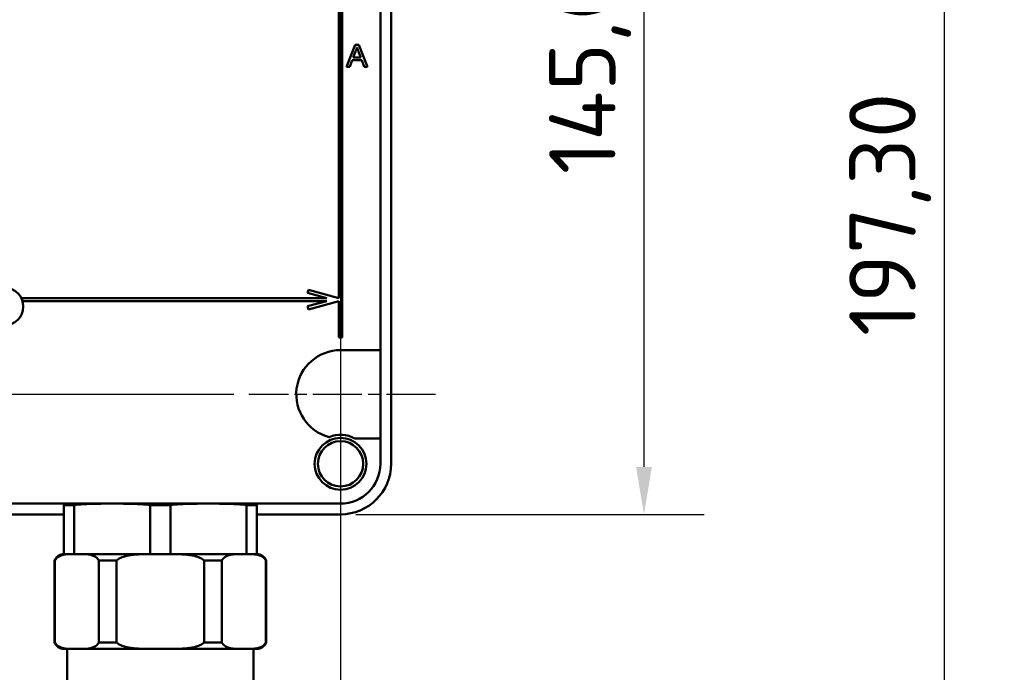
# Model space of a CAD drawing. Header units: millimetres. Extents: x 0 to 2100, y 0 to 1485.
# Tile 9 of 40: x 768 to 1028, y 246 to 419. Entities that reach past the tile are written whole.
import ezdxf

# ---------------------------------------------------------------- set-up
doc = ezdxf.new("R2010")
doc.units = ezdxf.units.MM
doc.header["$LTSCALE"] = 5
doc.linetypes.add('CHAIN', pattern=[0.3543, 0.2362, -0.0295, 0.0591, -0.0295])
for name, color, linetype, lineweight in [('Bemaßung (ISO)', 7, 'Continuous', 25), ('Mittelpunktmarkierung (ISO)', 7, 'Continuous', 25), ('Sichtbar (ISO)', 7, 'Continuous', 50)]:
    doc.layers.add(name, color=color, linetype=linetype, lineweight=lineweight)
doc.styles.add('Notiztext (DIN)', font='isocpeur.ttf')
doc.dimstyles.new('Standard (DIN)', dxfattribs={"dimscale": 5, "dimtxt": 3.5, "dimasz": 2.5, "dimexe": 3.175, "dimexo": 0.8, "dimgap": 0.8, "dimtad": 1, "dimrnd": 1e-08, "dimzin": 0, "dimtxsty": 'Notiztext (DIN)', "dimcen": 0.09, "dimdle": 10, "dimclrd": 256, "dimclre": 256, "dimclrt": 256, "dimadec": 0, "dimazin": 0, "dimtfac": 1, "dimtmove": 0, "dimatfit": 3, "dimfxl": 1, "dimtolj": 1, "dimtzin": 0, "dimlwd": -1, "dimlwe": -1, "dimarcsym": 0})

# ---------------------------------------------------------------- blocks, each defined once
blk = doc.blocks.new('*D22')
at = {"layer": 'Bemaßung (ISO)'}
for p, q in [((824.03, 498.15), (560.69, 498.15)), ((576.57, 485.65), (576.57, 332.32)), ((824.86, 319.82), (560.69, 319.82))]:
    blk.add_line(p, q, dxfattribs=at)
for points in [[(574.48, 485.65), (578.65, 485.65), (576.57, 498.15)], [(574.48, 332.32), (578.65, 332.32), (576.57, 319.82)]]:
    blk.add_solid(points, dxfattribs=at)
at = {"layer": 'Defpoints', "color": 0}
for p in [(828.03, 498.15), (576.57, 319.82), (828.86, 319.82)]:
    blk.add_point(p, dxfattribs=at)
at = {"layer": 'Bemaßung (ISO)', "insert": (551.57, 378.8), "char_height": 17.5, "attachment_point": 1, "rotation": 90, "style": 'Notiztext (DIN)'}
blk.add_mtext('\\A1;107,00', dxfattribs=at)
blk = doc.blocks.new('*D23')
at = {"layer": 'Bemaßung (ISO)'}
for p, q in [((638.03, 469.99), (638.03, 128.43)), ((853.03, 469.15), (853.03, 128.43)), ((650.53, 144.31), (840.53, 144.31))]:
    blk.add_line(p, q, dxfattribs=at)
for points in [[(650.53, 146.39), (650.53, 142.22), (638.03, 144.31)], [(840.53, 146.39), (840.53, 142.22), (853.03, 144.31)]]:
    blk.add_solid(points, dxfattribs=at)
at = {"layer": 'Defpoints', "color": 0}
for p in [(638.03, 473.99), (853.03, 473.15), (853.03, 144.31)]:
    blk.add_point(p, dxfattribs=at)
at = {"layer": 'Bemaßung (ISO)', "insert": (715.34, 169.31), "char_height": 17.5, "attachment_point": 1, "style": 'Notiztext (DIN)'}
blk.add_mtext('\\A1;129,00', dxfattribs=at)
blk = doc.blocks.new('*D25')
at = {"layer": 'Bemaßung (ISO)'}
for p, q in [((857.03, 529.82), (948.9, 529.82)), ((933.03, 517.32), (933.03, 300.65)), ((857.03, 288.15), (948.9, 288.15))]:
    blk.add_line(p, q, dxfattribs=at)
for points in [[(930.94, 517.32), (935.11, 517.32), (933.03, 529.82)], [(930.94, 300.65), (935.11, 300.65), (933.03, 288.15)]]:
    blk.add_solid(points, dxfattribs=at)
at = {"layer": 'Defpoints', "color": 0}
for p in [(853.03, 529.82), (853.03, 288.15), (933.03, 288.15)]:
    blk.add_point(p, dxfattribs=at)
at = {"layer": 'Bemaßung (ISO)', "insert": (908.03, 377.92), "char_height": 17.5, "attachment_point": 1, "rotation": 90, "style": 'Notiztext (DIN)'}
blk.add_mtext('\\A1;145,00', dxfattribs=at)
blk = doc.blocks.new('*D26')
at = {"layer": 'Bemaßung (ISO)'}
for p, q in [((857.03, 529.82), (1028.03, 529.82)), ((1012.15, 517.32), (1012.15, 213.49)), ((829.94, 200.99), (1028.03, 200.99))]:
    blk.add_line(p, q, dxfattribs=at)
for points in [[(1010.07, 517.32), (1014.24, 517.32), (1012.15, 529.82)], [(1010.07, 213.49), (1014.24, 213.49), (1012.15, 200.99)]]:
    blk.add_solid(points, dxfattribs=at)
at = {"layer": 'Defpoints', "color": 0}
for p in [(853.03, 529.82), (825.94, 200.99), (1012.15, 200.99)]:
    blk.add_point(p, dxfattribs=at)
at = {"layer": 'Bemaßung (ISO)', "insert": (987.15, 335.22), "char_height": 17.5, "attachment_point": 1, "rotation": 90, "style": 'Notiztext (DIN)'}
blk.add_mtext('\\A1;197,30', dxfattribs=at)

msp = doc.modelspace()

# ---------------------------------------------------------------- linework, layer by layer
at = {"layer": 'Mittelpunktmarkierung (ISO)', "linetype": 'CHAIN', "ltscale": 10.926773}
for p, q in [((853.028, 343.986), (853.028, 294.82)), ((878.028, 319.82), (828.862, 319.82))]:
    msp.add_line(p, q, dxfattribs=at)
at = {"layer": 'Sichtbar (ISO)'}
for p, q in [((866.362, 489.486), (866.362, 301.486)), ((863.528, 486.486), (863.528, 331.486)), ((852.612, 483.153), (852.612, 345.236)), ((853.445, 334.82), (853.445, 483.153)), ((854.579, 406.205), (856.895, 412.038)), ((856.961, 410.288), (856.364, 408.673)), ((856.895, 412.038), (857.823, 412.038)), ((858.355, 408.673), (857.788, 410.206)), ((857.823, 412.038), (860.139, 406.205)), ((856.116, 408), (855.452, 406.205)), ((858.602, 408), (856.116, 408)), ((856.364, 408.673), (858.355, 408.673)), ((859.266, 406.205), (858.602, 408)), ((855.452, 406.205), (854.579, 406.205)), ((860.139, 406.205), (859.266, 406.205)), ((844.562, 347.393), (844.347, 346.588)), ((844.347, 346.588), (849.392, 345.236)), ((852.612, 345.236), (844.562, 347.393)), ((849.392, 345.236), (768.851, 345.236)), ((769.181, 344.403), (849.392, 344.403)), ((849.392, 344.403), (844.347, 343.051)), ((844.347, 343.051), (844.562, 342.246)), ((844.562, 342.246), (852.612, 344.403)), ((852.612, 344.403), (852.612, 334.82)), ((852.612, 334.82), (853.445, 334.82)), ((861.028, 331.486), (853.028, 331.486)), ((863.528, 331.486), (861.028, 331.486)), ((863.528, 331.486), (863.528, 308.153)), ((856.814, 308.153), (861.028, 308.153)), ((861.028, 308.153), (863.528, 308.153)), ((863.528, 308.153), (863.528, 301.486)), ((853.028, 290.986), (638.028, 290.986)), ((780.112, 290.619), (780.112, 290.979)), ((830.945, 290.979), (830.945, 290.619)), ((780.112, 288.153), (766.362, 288.153)), ((782.82, 290.619), (780.112, 290.619)), ((780.112, 277.653), (780.112, 290.619)), ((782.82, 290.619), (782.82, 277.653)), ((808.237, 290.619), (802.82, 290.619)), ((802.82, 277.653), (802.82, 290.619)), ((808.237, 290.619), (808.237, 277.653)), ((830.945, 290.619), (828.237, 290.619)), ((828.237, 277.653), (828.237, 290.619)), ((830.945, 290.619), (830.945, 277.653)), ((853.028, 288.153), (830.945, 288.153)), ((777.612, 275.986), (777.743, 275.986)), ((777.612, 275.986), (777.612, 254.32)), ((777.743, 275.986), (777.743, 254.32)), ((780.112, 277.653), (782.82, 277.653)), ((792.82, 277.653), (782.82, 277.653)), ((789.29, 275.986), (793.981, 275.986)), ((789.29, 254.32), (789.29, 275.986)), ((802.82, 277.653), (792.82, 277.653)), ((793.981, 275.986), (793.981, 254.32)), ((802.82, 277.653), (808.237, 277.653)), ((818.237, 277.653), (808.237, 277.653)), ((817.075, 275.986), (821.766, 275.986)), ((817.075, 254.32), (817.075, 275.986)), ((828.237, 277.653), (818.237, 277.653)), ((821.766, 275.986), (821.766, 254.32)), ((828.237, 277.653), (830.945, 277.653)), ((833.313, 275.986), (833.445, 275.986)), ((833.313, 254.32), (833.313, 275.986)), ((833.445, 275.986), (833.445, 254.32)), ((777.743, 254.32), (777.612, 254.32)), ((780.112, 252.653), (783.517, 252.653)), ((780.945, 252.653), (780.945, 239.32)), ((783.517, 252.653), (805.528, 252.653)), ((793.981, 254.32), (789.29, 254.32)), ((805.528, 252.653), (827.54, 252.653)), ((821.766, 254.32), (817.075, 254.32)), ((827.54, 252.653), (830.945, 252.653)), ((830.112, 252.653), (830.112, 239.32)), ((833.445, 254.32), (833.313, 254.32))]:
    msp.add_line(p, q, dxfattribs=at)
for centre, radius in [((764.384, 342.99), 5), ((853.028, 301.486), 6.833), ((853.028, 301.486), 5.972)]:
    msp.add_circle(centre, radius, dxfattribs=at)
for centre, radius, start, end in [((853.028, 319.82), 11.667, 90, 255.12619), ((853.028, 301.486), 7.667, 60.40815, 112.99289), ((853.028, 301.486), 13.333, 270, 0), ((853.028, 301.486), 10.5, 270, 0), ((780.528, 279.223), 11.763, 90, 92.02993), ((830.528, 279.223), 11.763, 87.97007, 90), ((780.112, 274.945), 2.708, 90, 157.38014), ((830.945, 274.945), 2.708, 22.61986, 90), ((780.112, 255.361), 2.708, 202.61986, 270), ((830.945, 255.361), 2.708, 270, 337.38014)]:
    msp.add_arc(centre, radius, start, end, dxfattribs=at)
for points, knots in [([(857.359, 411.365), (857.337, 411.273), (857.292, 411.088), (857.198, 410.817), (857.091, 410.548), (857.004, 410.375), (856.961, 410.288)], [0, 0, 0, 0, 0.2472941, 0.4956078, 0.7463592, 1, 1, 1, 1]), ([(857.788, 410.206), (857.766, 410.265), (857.724, 410.381), (857.66, 410.549), (857.603, 410.709), (857.546, 410.858), (857.495, 410.999), (857.447, 411.13), (857.401, 411.25), (857.373, 411.328), (857.359, 411.365)], [0, 0, 0, 0, 0.1531481, 0.2994335, 0.4364264, 0.5656706, 0.6865083, 0.7992685, 0.9033947, 1, 1, 1, 1]), ([(802.82, 290.619), (802.242, 290.69), (801.659, 290.745), (799.67, 290.895), (798.255, 290.935), (795.479, 290.977), (794.117, 290.979), (791.523, 290.979), (790.161, 290.977), (787.385, 290.935), (785.97, 290.895), (783.981, 290.745), (783.398, 290.69), (782.82, 290.619)], [3.0092261, 3.0092261, 3.0092261, 3.0092261, 3.1215973, 3.1215973, 3.3912408, 3.3912408, 3.6608842, 3.6608842, 3.9305277, 3.9305277, 4.2001712, 4.2001712, 4.3125424, 4.3125424, 4.3125424, 4.3125424]), ([(828.237, 290.619), (827.658, 290.69), (827.075, 290.745), (825.086, 290.895), (823.672, 290.935), (820.895, 290.977), (819.534, 290.979), (816.939, 290.979), (815.578, 290.977), (812.802, 290.935), (811.387, 290.895), (809.398, 290.745), (808.815, 290.69), (808.237, 290.619)], [3.0092261, 3.0092261, 3.0092261, 3.0092261, 3.1215973, 3.1215973, 3.3912408, 3.3912408, 3.6608842, 3.6608842, 3.9305277, 3.9305277, 4.2001712, 4.2001712, 4.3125424, 4.3125424, 4.3125424, 4.3125424]), ([(783.517, 277.653), (782.774, 277.653), (781.959, 277.666), (780.34, 277.569), (779.536, 277.461), (778.534, 276.912), (778.201, 276.661), (777.884, 276.234), (777.809, 276.118), (777.743, 275.986)], [1.47865254, 1.47865254, 1.47865254, 1.47865254, 1.74596642, 1.74596642, 2.01328029, 2.01328029, 2.12002728, 2.12002728, 2.15092431, 2.15092431, 2.15092431, 2.15092431]), ([(789.29, 275.986), (789.224, 276.118), (789.149, 276.234), (788.832, 276.661), (788.499, 276.912), (787.497, 277.461), (786.694, 277.569), (785.075, 277.666), (784.259, 277.653), (783.517, 277.653)], [0.80638077, 0.80638077, 0.80638077, 0.80638077, 0.8372778, 0.8372778, 0.94402479, 0.94402479, 1.21133866, 1.21133866, 1.47865254, 1.47865254, 1.47865254, 1.47865254]), ([(805.528, 277.653), (803.925, 277.653), (802.167, 277.67), (799.564, 277.573), (798.702, 277.517), (797.036, 277.296), (796.23, 277.136), (794.961, 276.67), (794.38, 276.383), (793.981, 275.986)], [1.48724215, 1.48724215, 1.48724215, 1.48724215, 1.77582026, 1.77582026, 1.92010932, 1.92010932, 2.06439838, 2.06439838, 2.16338034, 2.16338034, 2.16338034, 2.16338034]), ([(817.075, 275.986), (816.676, 276.383), (816.095, 276.67), (814.827, 277.136), (814.021, 277.296), (812.354, 277.517), (811.493, 277.573), (808.89, 277.67), (807.131, 277.653), (805.528, 277.653)], [0.81110396, 0.81110396, 0.81110396, 0.81110396, 0.91008592, 0.91008592, 1.05437498, 1.05437498, 1.19866404, 1.19866404, 1.48724215, 1.48724215, 1.48724215, 1.48724215]), ([(827.54, 277.653), (826.738, 277.653), (825.859, 277.67), (824.557, 277.573), (824.127, 277.517), (823.294, 277.296), (822.891, 277.136), (822.256, 276.67), (821.966, 276.383), (821.766, 275.986)], [1.48724215, 1.48724215, 1.48724215, 1.48724215, 1.77582026, 1.77582026, 1.92010932, 1.92010932, 2.06439838, 2.06439838, 2.16338034, 2.16338034, 2.16338034, 2.16338034]), ([(833.313, 275.986), (833.114, 276.383), (832.823, 276.67), (832.189, 277.136), (831.786, 277.296), (830.953, 277.517), (830.522, 277.573), (829.22, 277.67), (828.341, 277.653), (827.54, 277.653)], [0.81110396, 0.81110396, 0.81110396, 0.81110396, 0.91008592, 0.91008592, 1.05437498, 1.05437498, 1.19866404, 1.19866404, 1.48724215, 1.48724215, 1.48724215, 1.48724215]), ([(777.743, 254.32), (777.809, 254.188), (777.884, 254.072), (778.201, 253.645), (778.534, 253.394), (779.536, 252.844), (780.34, 252.737), (781.959, 252.64), (782.774, 252.653), (783.517, 252.653)], [-0.67227177, -0.67227177, -0.67227177, -0.67227177, -0.64137474, -0.64137474, -0.53462775, -0.53462775, -0.26731388, -0.26731388, 0, 0, 0, 0]), ([(783.517, 252.653), (784.259, 252.653), (785.075, 252.64), (786.694, 252.737), (787.497, 252.844), (788.499, 253.394), (788.832, 253.645), (789.149, 254.072), (789.224, 254.188), (789.29, 254.32)], [0, 0, 0, 0, 0.26731388, 0.26731388, 0.53462775, 0.53462775, 0.64137474, 0.64137474, 0.67227177, 0.67227177, 0.67227177, 0.67227177]), ([(793.981, 254.32), (794.38, 253.923), (794.961, 253.636), (796.23, 253.17), (797.036, 253.01), (798.702, 252.789), (799.564, 252.733), (802.167, 252.636), (803.925, 252.653), (805.528, 252.653)], [-0.67613819, -0.67613819, -0.67613819, -0.67613819, -0.57715623, -0.57715623, -0.43286717, -0.43286717, -0.28857811, -0.28857811, 0, 0, 0, 0]), ([(805.528, 252.653), (807.131, 252.653), (808.89, 252.636), (811.493, 252.733), (812.354, 252.789), (814.021, 253.01), (814.827, 253.17), (816.095, 253.636), (816.676, 253.923), (817.075, 254.32)], [0, 0, 0, 0, 0.28857811, 0.28857811, 0.43286717, 0.43286717, 0.57715623, 0.57715623, 0.67613819, 0.67613819, 0.67613819, 0.67613819]), ([(821.766, 254.32), (821.966, 253.923), (822.256, 253.636), (822.891, 253.17), (823.294, 253.01), (824.127, 252.789), (824.557, 252.733), (825.859, 252.636), (826.738, 252.653), (827.54, 252.653)], [-0.67613819, -0.67613819, -0.67613819, -0.67613819, -0.57715623, -0.57715623, -0.43286717, -0.43286717, -0.28857811, -0.28857811, 0, 0, 0, 0]), ([(827.54, 252.653), (828.341, 252.653), (829.22, 252.636), (830.522, 252.733), (830.953, 252.789), (831.786, 253.01), (832.189, 253.17), (832.823, 253.636), (833.114, 253.923), (833.313, 254.32)], [0, 0, 0, 0, 0.28857811, 0.28857811, 0.43286717, 0.43286717, 0.57715623, 0.57715623, 0.67613819, 0.67613819, 0.67613819, 0.67613819])]:
    msp.add_open_spline(points, degree=3, knots=knots, dxfattribs=at)

# ---------------------------------------------------------------- dimensions: what is measured, and where the dimension line sits
at = {"layer": 'Bemaßung (ISO)'}
for base, p1, p2, angle, picture, middle in [((1012.154, 200.986), (853.028, 529.82), (825.945, 200.986), 270, '*D26', (1012.154, 365.403)), ((933.028, 288.153), (853.028, 529.82), (853.028, 288.153), 270, '*D25', (933.028, 408.986)), ((576.568, 319.82), (828.028, 498.153), (828.862, 319.82), 90, '*D22', (576.568, 408.986)), ((853.028, 144.306), (638.028, 473.986), (853.028, 473.153), 180, '*D23', (745.528, 144.306))]:
    dim = msp.add_linear_dim(base=base, p1=p1, p2=p2, angle=angle, dimstyle='Standard (DIN)', override={"dimgap": 0.8, "dimdec": 2, "dimlfac": 0.6, "dimtol": 0, "dimlim": 0, "dimtp": 0, "dimtm": 0, "dimtdec": 2, "dimtofl": 0, "dimatfit": 1}, dxfattribs=at)
    dim.commit()
    dim.dimension.update_dxf_attribs({"geometry": picture, "text_midpoint": middle, "dimtype": 160})

doc.saveas('drawing.dxf')
